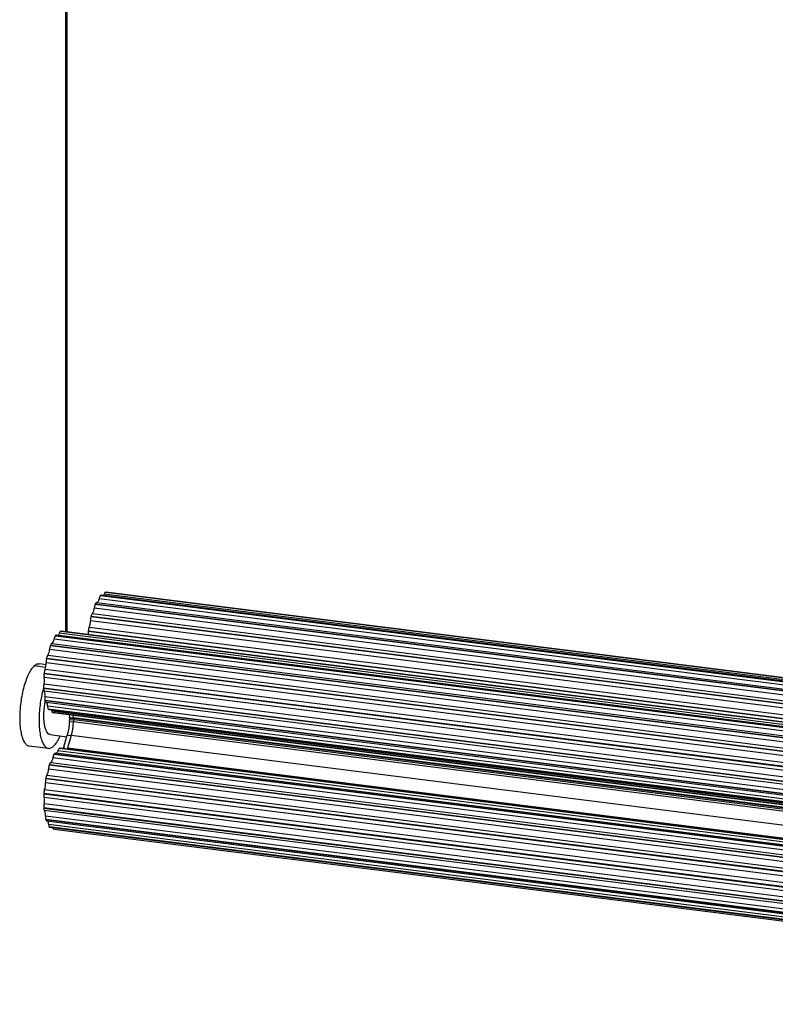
# Paper-space layout '_Dimétrica' of a CAD drawing. Header units: millimetres. Extents: x 2243 to 3341, y 1862 to 3292.
# Tile 1 of 7: x 2243 to 2792, y 1862 to 2577. Entities that reach past the tile are written whole.
import ezdxf

# ---------------------------------------------------------------- set-up
doc = ezdxf.new("R2010")
doc.units = ezdxf.units.MM

psp = doc.layouts.new('_Dimétrica')

# ---------------------------------------------------------------- linework, layer by layer
at = {"color": 7, "linetype": 'Continuous', "lineweight": 25}
for p, q in [((2276.84, 3268.92), (2276.84, 2132.44)), ((2277.34, 2132.38), (2277.34, 3268.92)), ((2278.04, 2132.29), (2278.04, 3268.93)), ((2306, 2161.05), (2305.98, 2161.05)), ((2305.98, 2161.05), (3303.34, 2035.39)), ((2306, 2161.05), (2306.11, 2161.05)), ((3303.34, 2035.4), (2306, 2161.05)), ((3303.34, 2035.41), (2306.11, 2161.05)), ((2299.49, 2153.6), (3303.34, 2027.13)), ((3303.34, 2029.98), (2301.11, 2156.25)), ((2302.12, 2158.6), (2302.1, 2158.58)), ((2302.1, 2158.58), (3303.34, 2032.43)), ((3303.34, 2032.45), (2302.12, 2158.6)), ((3303.34, 2032.86), (2302.75, 2158.92)), ((3303.34, 2033.86), (2304.86, 2159.66)), ((3303.34, 2022.76), (2297.62, 2149.47)), ((2298.37, 2152.45), (2298.35, 2152.42)), ((2298.35, 2152.42), (3303.34, 2025.8)), ((3303.34, 2025.84), (2298.37, 2152.45)), ((3303.34, 2013.18), (2294.88, 2140.23)), ((2295.25, 2143.45), (2295.24, 2143.4)), ((2295.24, 2143.4), (3303.34, 2016.39)), ((3303.34, 2016.44), (2295.25, 2143.45)), ((2296.28, 2145.59), (3303.34, 2018.71)), ((2273.31, 2132.83), (2273.29, 2132.82)), ((2273.29, 2132.82), (3283.54, 2005.54)), ((3283.56, 2005.55), (2273.31, 2132.83)), ((3283.8, 2005.58), (2273.55, 2132.86)), ((2293.2, 2132.8), (2293.19, 2132.75)), ((2293.19, 2132.75), (3303.34, 2005.48)), ((3303.34, 2005.54), (2293.2, 2132.8)), ((2293.99, 2135.64), (3303.34, 2008.47)), ((3278.71, 1999.58), (2268.46, 2126.86)), ((2269.41, 2129.4), (2269.39, 2129.37)), ((2269.39, 2129.37), (3279.64, 2002.09)), ((3279.66, 2002.12), (2269.41, 2129.4)), ((3280.42, 2002.61), (2270.17, 2129.89)), ((3282.44, 2003.9), (2272.19, 2131.18)), ((3275.37, 1992.08), (2265.12, 2119.36)), ((2265.78, 2122.45), (2265.76, 2122.4)), ((2265.76, 2122.4), (3276.01, 1995.12)), ((3276.03, 1995.17), (2265.78, 2122.45)), ((2266.89, 2123.86), (3277.14, 1996.58)), ((2262.9, 2112.91), (2262.88, 2112.85)), ((2262.88, 2112.85), (3273.13, 1985.57)), ((3273.14, 1985.63), (2262.9, 2112.91)), ((2263.88, 2115.25), (3274.12, 1987.97)), ((2262.31, 2106.4), (2254.05, 2107.44)), ((2262.61, 2108.32), (2257.8, 2108.92)), ((2261.87, 2105.03), (3272.12, 1977.75)), ((3272.87, 1982.42), (2262.62, 2109.7)), ((3271.4, 1974.8), (2261.15, 2102.08)), ((2261.15, 2102.08), (2261.15, 2102.01)), ((2261.15, 2102.01), (3271.4, 1974.73)), ((3271.55, 1971.89), (2261.3, 2099.17)), ((3271.04, 1964.13), (2260.79, 2091.41)), ((2260.79, 2091.41), (2260.79, 2091.35)), ((2260.79, 2091.35), (3271.04, 1964.07)), ((2261.14, 2094.57), (3271.39, 1967.29)), ((3271.58, 1961.91), (2261.34, 2089.19)), ((2261.8, 2085.29), (3272.04, 1958.01)), ((3272.1, 1955.06), (2261.85, 2082.34)), ((2261.85, 2082.34), (2261.86, 2082.3)), ((2261.86, 2082.3), (3272.11, 1955.02)), ((2262.63, 2081.13), (3272.88, 1953.85)), ((2263.74, 2078.44), (3273.99, 1951.17)), ((3274.45, 1948.83), (2264.2, 2076.11)), ((2264.2, 2076.11), (2264.22, 2076.08)), ((2264.22, 2076.08), (3274.46, 1948.8)), ((2264.67, 2075.74), (3274.91, 1948.46)), ((2266.71, 2074.96), (3276.96, 1947.68)), ((3277.76, 1946.27), (2267.51, 2073.55)), ((2267.51, 2073.55), (2267.53, 2073.54)), ((2267.53, 2073.54), (3277.78, 1946.27)), ((2279.3, 2072.06), (2279.52, 2070.04)), ((2279.52, 2070.04), (2282.32, 2069.68)), ((2279.75, 2069.85), (2279.52, 2070.04)), ((2279.52, 2067.21), (2279.75, 2067.8)), ((2280.07, 2069.58), (2282.88, 2069.23)), ((2280.07, 2068.64), (2282.88, 2068.29)), ((2282.11, 2071.71), (2282.33, 2069.68)), ((2282.11, 2071.71), (2282.32, 2069.68)), ((2282.32, 2069.68), (2282.88, 2069.23)), ((2282.88, 2068.29), (2282.32, 2066.86)), ((3290.7, 1942.64), (2282.33, 2069.68)), ((2282.33, 2069.68), (2282.88, 2069.23)), ((2282.88, 2068.29), (2282.33, 2066.85)), ((3290.95, 1942.22), (2282.88, 2069.23)), ((2282.88, 2069.23), (2282.88, 2068.29)), ((2282.88, 2069.23), (2282.88, 2068.29)), ((3290.92, 1941.28), (2282.88, 2068.29)), ((2279.52, 2067.21), (2282.32, 2066.86)), ((3290.7, 1939.81), (2282.33, 2066.85)), ((2265.6, 2057.56), (2277.64, 2056.05)), ((2275.33, 2047.84), (2277.99, 2057.28)), ((2277.99, 2057.28), (2280.8, 2056.92)), ((2280.8, 2056.92), (2278.26, 2047.91)), ((2280.8, 2056.92), (2278.26, 2047.92)), ((3289.18, 1929.88), (2280.8, 2056.92)), ((2250.3, 2049.39), (2264.33, 2047.63)), ((2272.34, 2047.71), (2272.32, 2047.7)), ((2272.32, 2047.7), (3282.57, 1920.42)), ((3282.59, 1920.44), (2272.34, 2047.71)), ((3282.96, 1920.53), (2272.71, 2047.81)), ((2278.26, 2047.91), (3286.13, 1920.94)), ((3277.81, 1913.35), (2267.57, 2040.63)), ((2268.46, 2043.34), (2268.44, 2043.31)), ((2268.44, 2043.31), (3278.69, 1916.03)), ((3278.71, 1916.06), (2268.46, 2043.34)), ((3279.59, 1916.74), (2269.34, 2044.02)), ((3281.5, 1918.54), (2271.25, 2045.82)), ((3274.64, 1905.2), (2264.4, 2032.48)), ((2264.97, 2035.64), (2264.95, 2035.58)), ((2264.95, 2035.58), (3275.2, 1908.31)), ((3275.22, 1908.36), (2264.97, 2035.64)), ((2266.06, 2037.31), (3276.31, 1910.03)), ((2262.34, 2025.65), (2262.33, 2025.58)), ((2262.33, 2025.58), (3272.57, 1898.3)), ((3272.59, 1898.37), (2262.34, 2025.65)), ((2263.27, 2028.17), (3273.51, 1900.89)), ((2261.56, 2017.76), (3271.81, 1890.48)), ((3272.41, 1895.19), (2262.17, 2022.47)), ((2260.93, 2014.71), (2260.92, 2014.64)), ((2260.92, 2014.64), (3271.17, 1887.36)), ((3271.18, 1887.44), (2260.93, 2014.71)), ((3271.42, 1884.66), (2261.18, 2011.94)), ((3271.17, 1877.04), (2260.92, 2004.32)), ((2260.92, 2004.32), (2260.93, 2004.25)), ((2260.93, 2004.25), (3271.18, 1876.97)), ((2261.18, 2007.47), (3271.42, 1880.19)), ((3271.81, 1875.05), (2261.56, 2002.33)), ((2262.17, 1998.69), (3272.41, 1871.41)), ((3272.58, 1868.58), (2262.33, 1995.86)), ((2262.33, 1995.86), (2262.34, 1995.81)), ((2262.34, 1995.81), (3272.59, 1868.53)), ((2263.04, 1994.89), (3273.29, 1867.61)), ((2264.4, 1992.61), (3274.64, 1865.33)), ((3275.2, 1863.21), (2264.95, 1990.49)), ((2264.95, 1990.49), (2264.97, 1990.46)), ((2264.97, 1990.46), (3275.22, 1863.18)), ((2265.32, 1990.26), (3275.57, 1862.98)), ((2268.32, 1988.92), (3278.57, 1861.64))]:
    psp.add_line(p, q, dxfattribs=at)
at = {"color": 7, "linetype": 'Continuous', "lineweight": 25, "flags": 128}
for points in [[(2298.37, 2152.45), (2298.5, 2152.72), (2298.64, 2152.96), (2298.78, 2153.17), (2298.92, 2153.33), (2299.07, 2153.46), (2299.21, 2153.55), (2299.35, 2153.6), (2299.49, 2153.6)], [(2301.11, 2156.25), (2300.96, 2155.68), (2300.78, 2155.15), (2300.59, 2154.68), (2300.38, 2154.28), (2300.16, 2153.97), (2299.93, 2153.75), (2299.71, 2153.62), (2299.49, 2153.6)], [(2273.31, 2132.83), (2273.45, 2132.86), (2273.55, 2132.86)], [(2262.63, 2081.13), (2262.59, 2081.13), (2262.46, 2081.18), (2262.33, 2081.27), (2262.22, 2081.41), (2262.11, 2081.57), (2262.02, 2081.78), (2261.93, 2082.02), (2261.86, 2082.3)], [(2266.58, 2075.5), (2266.61, 2075.4), (2266.71, 2074.96)], [(2268.46, 2043.34), (2268.6, 2043.55), (2268.74, 2043.73), (2268.89, 2043.86), (2269.03, 2043.96), (2269.17, 2044.01), (2269.31, 2044.02), (2269.34, 2044.02)], [(2268.32, 1988.92), (2268.3, 1988.92), (2268.17, 1988.97), (2268.04, 1989.05), (2267.93, 1989.18), (2267.82, 1989.34), (2267.72, 1989.55), (2267.64, 1989.78), (2267.59, 1989.97)]]:
    psp.add_lwpolyline(points, dxfattribs=at)
at = {"color": 7, "linetype": 'Continuous', "lineweight": 25}
for centre, radius, start, end in [((2306.82, 2159.22), 2.01, 114.84079, 167.41304), ((2306.66, 2155.26), 5.64, 144.01657, 169.89072), ((2302.73, 2158.19), 0.737, 88.70245, 146.21566), ((2301.18, 2161.03), 3.92, 323.96103, 339.58928), ((2290.76, 2149.67), 6.87, 323.53275, 358.36213), ((2307.42, 2148.62), 9.84, 157.30466, 175.04061), ((2284.64, 2139.82), 10.24, 335.8889, 2.29563), ((2306.34, 2140.52), 11.47, 165.46168, 181.4514), ((2299.83, 2142.56), 4.67, 139.54416, 168.97543), ((2274.85, 2130.59), 2.72, 124.91803, 167.52418), ((2303.39, 2131.36), 10.3, 172.23815, 185.40673), ((2302.16, 2131.83), 9.01, 154.95841, 173.77649), ((2264.64, 2126.94), 3.82, 306.12395, 358.72927), ((2275.13, 2125.81), 6.75, 148.17566, 171.02528), ((2270.21, 2129), 0.89, 92.35125, 153.24529), ((2268.59, 2132.23), 3.75, 318.26431, 343.63716), ((2257.22, 2119.5), 7.9, 327.42291, 358.98422), ((2275.69, 2118.71), 10.59, 159.64646, 176.49366), ((2267.81, 2121.99), 2.08, 116.07977, 167.38027), ((2273.84, 2110.35), 11.24, 167.1348, 183.31365), ((2268.56, 2111.91), 5.76, 144.51346, 169.98885), ((2271.05, 2101.24), 9.93, 157.57687, 175.17757), ((2252.01, 2109), 10.64, 338.04767, 3.73539), ((2269.26, 2101.01), 8.17, 172.98077, 193.05629), ((2251.75, 2097.19), 9.75, 344.43626, 11.70168), ((2272.24, 2091.73), 11.46, 165.65338, 181.6284), ((2264.64, 2091.17), 3.85, 177.38956, 210.9357), ((2255.93, 2086.58), 6, 347.6143, 25.82034), ((2270.79, 2083.99), 9.08, 171.77652, 190.46456), ((2260.38, 2078.89), 3.38, 352.45703, 40.46602), ((2268.48, 2078.16), 4.75, 176.61732, 205.67146), ((2264.8, 2076.39), 0.658, 207.62314, 258.48577), ((2268.26, 2074.9), 1.55, 178.10251, 241.16075), ((2274.75, 2045.07), 3.58, 132.78198, 168.06402), ((2272.66, 2047.27), 0.549, 84.53199, 125.17513), ((2276.07, 2047.13), 1.09, 96.5476, 159.10842), ((2262.79, 2040.79), 4.78, 313.22925, 358.08542), ((2275.36, 2039.57), 7.87, 151.67986, 172.29166), ((2267.97, 2046.43), 3.33, 311.0358, 349.32295), ((2255.56, 2032.5), 8.83, 330.68978, 359.88411), ((2275.52, 2032.1), 11.13, 161.75918, 178.04546), ((2267.71, 2035.03), 2.8, 125.86284, 167.57498), ((2272.89, 2023.47), 10.77, 168.7142, 185.36073), ((2269.14, 2024.59), 6.88, 148.59426, 171.15966), ((2271.57, 2014.09), 10.66, 159.89952, 176.65833), ((2251.43, 2021.45), 10.79, 339.95279, 5.37796), ((2267.97, 2013.94), 7.08, 174.27269, 196.3812), ((2252.47, 2009.7), 8.99, 345.59282, 14.41301), ((2272.11, 2005.01), 11.2, 167.3269, 183.52753), ((2263.88, 2004.15), 2.95, 178.03163, 218.21178), ((2257.32, 1999.75), 4.96, 347.65537, 31.2694), ((2270.16, 1997.73), 8.05, 173.14554, 193.39521), ((2263.48, 1995.96), 1.15, 187.10547, 247.5685), ((2261.08, 1992.86), 3.33, 355.7299, 35.6471), ((2268.13, 1992.45), 3.74, 177.50305, 211.65257), ((2265.41, 1990.81), 0.566, 218.52396, 260.66402)]:
    psp.add_arc(centre, radius, start, end, dxfattribs=at)
for points, knots in [([(2254.05, 2107.44), (2253.41, 2106.78), (2252.07, 2105.42), (2250.1, 2102.1), (2248.2, 2097.81), (2246.5, 2092.64), (2245.12, 2086.9), (2244.14, 2080.96), (2243.57, 2075.19), (2243.39, 2069.75), (2243.57, 2064.63), (2244.14, 2059.86), (2245.12, 2055.67), (2246.5, 2052.33), (2248.2, 2050.26), (2249.51, 2049.33), (2250.25, 2049.43), (2250.31, 2049.43)], [0, 0, 0, 0, 0.0658323, 0.135608, 0.2082844, 0.2825032, 0.356722, 0.4293985, 0.4991742, 0.5650065, 0.6308388, 0.7006144, 0.7732909, 0.8475097, 0.9217285, 0.994405, 1, 1, 1, 1]), ([(2257.8, 2108.88), (2257.2, 2108.89), (2255.98, 2108.92), (2254.7, 2107.94), (2254.05, 2107.44)], [0, 0, 0, 0, 0.493648, 1, 1, 1, 1]), ([(2260.79, 2091.4), (2260.72, 2091.2), (2260.08, 2089.27), (2259.17, 2085.09), (2258.16, 2079.2), (2257.6, 2073.42), (2257.42, 2067.98), (2257.6, 2062.86), (2258.17, 2058.09), (2259.15, 2053.89), (2260.53, 2050.59), (2262.23, 2048.4), (2264.13, 2047.47), (2266.1, 2047.64), (2267.44, 2048.63), (2268.08, 2049.11)], [0, 0, 0, 0, 0.010523, 0.097174, 0.182025, 0.263489, 0.340349, 0.417209, 0.498672, 0.583523, 0.670174, 0.756826, 0.841676, 0.92314, 1, 1, 1, 1]), ([(2265.6, 2057.59), (2265.57, 2057.59), (2265.08, 2057.52), (2264.2, 2058.14), (2263.06, 2059.52), (2262.15, 2061.75), (2261.49, 2064.54), (2261.11, 2067.72), (2260.99, 2071.14), (2261.12, 2074.76), (2261.45, 2078.38), (2261.87, 2080.71), (2262.06, 2081.79)], [0, 0, 0, 0, 0.00888, 0.124221, 0.242009, 0.359798, 0.475139, 0.585876, 0.690355, 0.794834, 0.905571, 1, 1, 1, 1]), ([(2279.77, 2067.87), (2279.76, 2068.18), (2279.72, 2068.8), (2279.76, 2069.48), (2279.77, 2069.83)], [0, 0, 0, 0, 0.497128, 1, 1, 1, 1]), ([(2279.52, 2067.21), (2279.49, 2066.39), (2279.43, 2065.55), (2279.27, 2063.85), (2279.16, 2062.99), (2278.9, 2061.28), (2278.74, 2060.44), (2278.39, 2058.81), (2278.2, 2058.02), (2277.99, 2057.28)], [0, 0, 0, 0, 0.25, 0.25, 0.5, 0.5, 0.75, 0.75, 1, 1, 1, 1]), ([(2282.32, 2066.86), (2282.29, 2066.04), (2282.24, 2065.2), (2282.08, 2063.5), (2281.97, 2062.63), (2281.71, 2060.93), (2281.55, 2060.09), (2281.2, 2058.46), (2281.01, 2057.67), (2280.8, 2056.92)], [0, 0, 0, 0, 0.25, 0.25, 0.5, 0.5, 0.75, 0.75, 1, 1, 1, 1]), ([(2282.33, 2066.85), (2282.3, 2066.04), (2282.24, 2065.2), (2282.08, 2063.5), (2281.97, 2062.63), (2281.71, 2060.93), (2281.55, 2060.09), (2281.2, 2058.46), (2281.01, 2057.67), (2280.8, 2056.92)], [0, 0, 0, 0, 0.25, 0.25, 0.5, 0.5, 0.75, 0.75, 1, 1, 1, 1]), ([(2268.08, 2049.11), (2268.73, 2049.78), (2270.06, 2051.15), (2271.71, 2053.78), (2272.61, 2055.92), (2272.92, 2056.64)], [0, 0, 0, 0, 0.3844772, 0.7919844, 1, 1, 1, 1])]:
    psp.add_open_spline(points, degree=3, knots=knots, dxfattribs=at)

doc.saveas('drawing.dxf')
